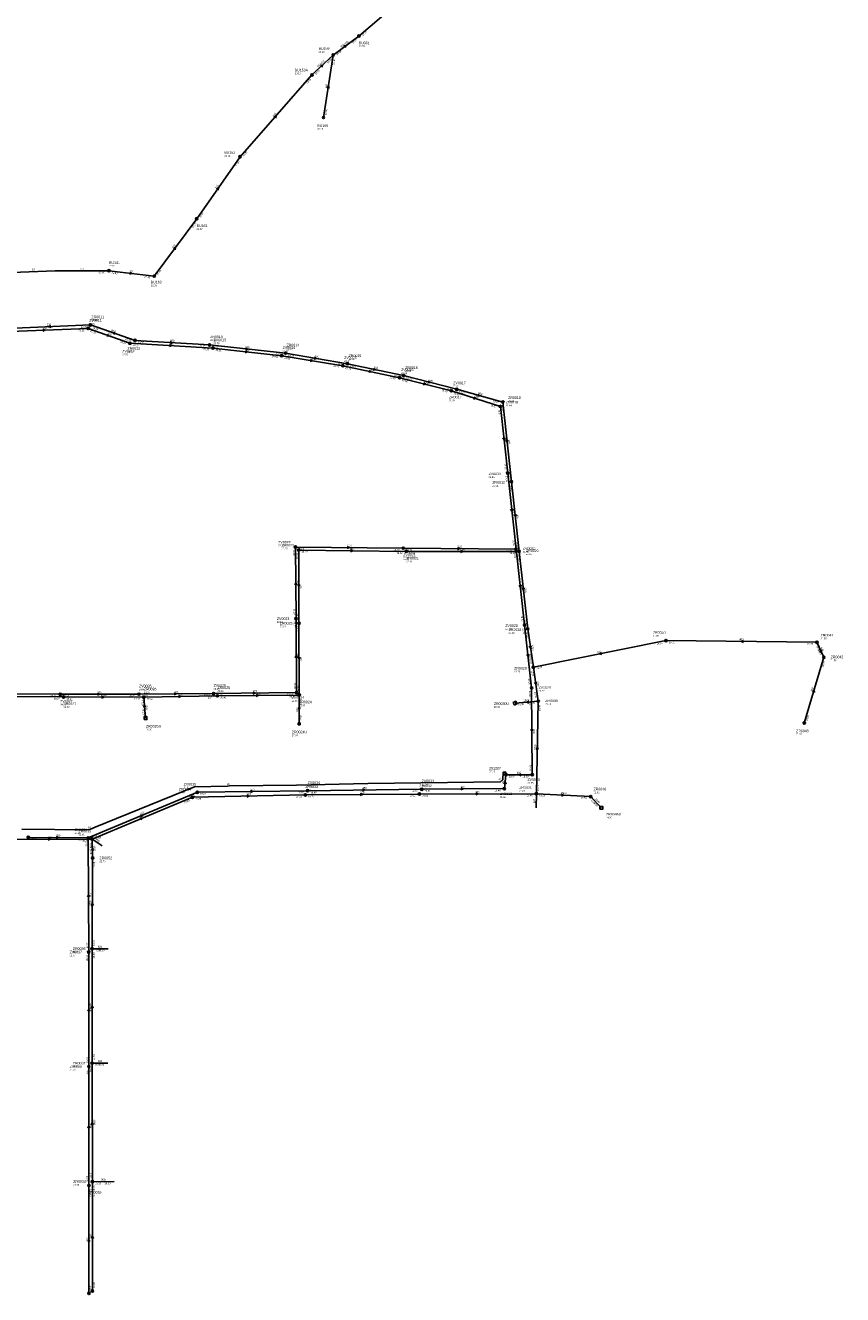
# Model space of a CAD drawing. Header units: metres. Extents: x 179992 to 198392, y 351761 to 369438.
# Tile 112 of 194: x 195636 to 196208, y 359426 to 360315. Entities that reach past the tile are written whole.
import ezdxf

# ---------------------------------------------------------------- set-up
doc = ezdxf.new("R2010")
doc.units = ezdxf.units.M

msp = doc.modelspace()

# ---------------------------------------------------------------- linework, layer by layer
at = {"layer": 'B-WE-RI-GWA-RIOOLLEIDING_BETON_400', "linetype": 'Continuous'}
msp.add_lwpolyline([(195869.35, 360307.22), (195894.75, 360328.78)], dxfattribs=at)
at = {"layer": 'B-WE-RI-GWA-RIOOLLEIDING_BETON_450', "linetype": 'Continuous'}
for points in [[(195869.35, 360307.22), (195851.29, 360293.9)], [(195851.29, 360293.9), (195836.457, 360280.026)]]:
    msp.add_lwpolyline(points, dxfattribs=at)
at = {"layer": 'B-WE-RI-GWA-RIOOLLEIDING_PVC_160', "linetype": 'Continuous'}
msp.add_lwpolyline([(195844.534, 360250.233), (195851.29, 360293.9)], dxfattribs=at)
at = {"layer": 'B-WE-RI-GWA-RIOOLLEIDING_PVC_250', "linetype": 'Continuous'}
msp.add_lwpolyline([(195694.329, 360142.987), (195726.033, 360139.193)], dxfattribs=at)
at = {"layer": 'B-WE-RI-GWA-RIOOLLEIDING_PVC_315', "linetype": 'Continuous'}
for points in [[(195836.457, 360280.026), (195786.083, 360222.728)], [(195786.083, 360222.728), (195755.761, 360179.326)], [(195755.761, 360179.326), (195726.033, 360139.193)]]:
    msp.add_lwpolyline(points, dxfattribs=at)
at = {"layer": 'B-WE-RI-GWA-RIOOLPUT_INSPECTIEPUT'}
for centre in [(195869.35, 360307.22), (195851.29, 360293.9), (195836.46, 360280.03), (195844.53, 360250.23), (195786.08, 360222.73), (195755.76, 360179.33), (195694.33, 360142.99), (195726.03, 360139.19)]:
    msp.add_circle(centre, 0.8, dxfattribs=at)
at = {"layer": 'B-WE-RI-GWA_STROMINGSRICHTING'}
for points in [[(195858.73, 360300.28), (195860.32, 360300.56), (195859.59, 360299.13)], [(195842.33, 360286.51), (195843.87, 360286.96), (195843.31, 360285.45)], [(195846.98, 360270.75), (195847.91, 360272.07), (195848.4, 360270.53)], [(195809.78, 360250.77), (195811.27, 360251.38), (195810.86, 360249.82)], [(195769.51, 360200.26), (195770.92, 360201.03), (195770.69, 360199.43)], [(195739.46, 360158.53), (195740.9, 360159.26), (195740.62, 360157.67)], [(195708.84, 360141.98), (195710.18, 360141.09), (195708.67, 360140.55)]]:
    msp.add_lwpolyline(points, dxfattribs=at)
at = {"layer": 'B-WE-RI-HWA-RIOOLLEIDING_BETON_1000', "linetype": 'Continuous'}
for points in [[(195682.504, 359668.468), (195682.488, 359588.405)], [(195682.488, 359588.405), (195682.771, 359505.462)]]:
    msp.add_lwpolyline(points, dxfattribs=at)
at = {"layer": 'B-WE-RI-HWA-RIOOLLEIDING_BETON_1250', "linetype": 'Continuous'}
for points in [[(195981.502, 359946.525), (195987.513, 359892.379)], [(195991.425, 359865.462), (195987.513, 359892.379)], [(195994.895, 359841.736), (195991.425, 359865.462)], [(195994.895, 359841.736), (195993.543, 359776.985)], [(195682.894, 359731.996), (195682.535, 359745.238)], [(195682.504, 359668.468), (195682.894, 359731.996)]]:
    msp.add_lwpolyline(points, dxfattribs=at)
at = {"layer": 'B-WE-RI-HWA-RIOOLLEIDING_BETON_1500', "linetype": 'Continuous'}
for points in [[(195603.03, 359845.058), (195662.571, 359844.672)], [(195718.734, 359844.514), (195662.571, 359844.672)], [(195718.734, 359844.514), (195719.896, 359829.912)], [(195994.895, 359841.736), (195978.654, 359840.354)], [(195993.543, 359776.985), (196031.557, 359774.982)], [(196031.557, 359774.982), (196038.999, 359767.066)]]:
    msp.add_lwpolyline(points, dxfattribs=at)
at = {"layer": 'B-WE-RI-HWA-RIOOLLEIDING_BETON_400', "linetype": 'Continuous'}
for points in [[(195991.425, 359865.462), (196084.211, 359884.106)], [(196189.955, 359883.009), (196084.211, 359884.106)], [(196189.955, 359883.009), (196194.765, 359872.435)], [(196181.048, 359826.435), (196194.765, 359872.435)]]:
    msp.add_lwpolyline(points, dxfattribs=at)
at = {"layer": 'B-WE-RI-HWA-RIOOLLEIDING_BETON_500', "linetype": 'Continuous'}
for points in [[(195623.341, 360102.582), (195681.368, 360105.032)], [(195712.581, 360094.196), (195681.368, 360105.032)], [(195712.581, 360094.196), (195764.717, 360091.067)], [(195817.998, 360085.295), (195764.717, 360091.067)], [(195817.998, 360085.295), (195861.23, 360077.857)], [(195902.447, 359946.579), (195827.147, 359947.54)], [(195827.367, 359896.304), (195827.147, 359947.54)], [(195718.734, 359844.514), (195770.267, 359845.499)]]:
    msp.add_lwpolyline(points, dxfattribs=at)
at = {"layer": 'B-WE-RI-HWA-RIOOLLEIDING_BETON_600', "linetype": 'Continuous'}
for points in [[(195900.636, 360069.584), (195861.23, 360077.857)], [(195900.636, 360069.584), (195937.814, 360060.046)], [(195970.085, 360051.048), (195937.814, 360060.046)], [(195902.447, 359946.579), (195981.502, 359946.525)], [(195827.367, 359896.304), (195827.518, 359845.981)], [(195827.518, 359845.981), (195770.267, 359845.499)], [(195993.543, 359776.985), (195993.487, 359767.038)], [(195682.535, 359745.238), (195689.517, 359740.471)], [(195693.774, 359668.447), (195682.504, 359668.468)]]:
    msp.add_lwpolyline(points, dxfattribs=at)
at = {"layer": 'B-WE-RI-HWA-RIOOLLEIDING_BETON_700', "linetype": 'Continuous'}
msp.add_lwpolyline([(195970.085, 360051.048), (195976.144, 359995.355)], dxfattribs=at)
at = {"layer": 'B-WE-RI-HWA-RIOOLLEIDING_BETON_800', "linetype": 'Continuous'}
for points in [[(195981.502, 359946.525), (195976.144, 359995.355)], [(195827.518, 359845.981), (195827.484, 359825.879)], [(195693.643, 359588.44), (195682.488, 359588.405)], [(195682.771, 359505.462), (195698.017, 359505.48)]]:
    msp.add_lwpolyline(points, dxfattribs=at)
at = {"layer": 'B-WE-RI-HWA-RIOOLLEIDING_PVC_250', "linetype": 'Continuous'}
msp.add_lwpolyline([(195682.721, 359428.997), (195682.771, 359505.462)], dxfattribs=at)
at = {"layer": 'B-WE-RI-HWA-RIOOLLEIDING_PVC_315', "linetype": 'Continuous'}
for points in [[(195682.535, 359745.238), (195752.737, 359774.494)], [(195752.737, 359774.494), (195831.81, 359776.137)], [(195911.649, 359776.779), (195831.81, 359776.137)], [(195911.649, 359776.779), (195993.543, 359776.985)], [(195623.809, 359744.961), (195682.535, 359745.238)]]:
    msp.add_lwpolyline(points, dxfattribs=at)
at = {"layer": 'B-WE-RI-HWA-RIOOLPUT_INSPECTIEPUT', "linetype": 'Continuous'}
for points in [[(195978.145, 359839.044), (195979.972, 359839.857), (195979.158, 359841.684), (195977.331, 359840.871), (195978.145, 359839.044)], [(195718.896, 359828.912), (195720.896, 359828.912), (195720.896, 359830.912), (195718.896, 359830.912), (195718.896, 359828.912)], [(195826.859, 359825.254), (195828.109, 359825.254), (195828.109, 359826.504), (195826.859, 359826.504), (195826.859, 359825.254)], [(196037.999, 359766.066), (196039.999, 359766.066), (196039.999, 359768.066), (196037.999, 359768.066), (196037.999, 359766.066)]]:
    msp.add_lwpolyline(points, dxfattribs=at)
at = {"layer": 'B-WE-RI-HWA-RIOOLPUT_INSPECTIEPUT'}
for centre in [(195681.37, 360105.03), (195712.58, 360094.2), (195764.72, 360091.07), (195818, 360085.29), (195861.23, 360077.86), (195900.64, 360069.58), (195937.81, 360060.05), (195970.08, 360051.05), (195976.14, 359995.35), (195827.15, 359947.54), (195902.45, 359946.58), (195981.5, 359946.53), (195827.37, 359896.3), (195987.51, 359892.38), (196084.21, 359884.11), (196189.95, 359883.01), (196194.77, 359872.43), (195991.42, 359865.46), (195662.57, 359844.67), (195718.73, 359844.51), (195770.27, 359845.5), (195827.52, 359845.98), (195994.89, 359841.74), (196181.05, 359826.43), (195752.74, 359774.49), (195831.81, 359776.14), (195911.65, 359776.78), (196031.56, 359774.98), (195682.54, 359745.24), (195682.89, 359732), (195682.5, 359668.47), (195682.49, 359588.41), (195682.77, 359505.46), (195682.72, 359429)]:
    msp.add_circle(centre, 0.8, dxfattribs=at)
at = {"layer": 'B-WE-RI-HWA-RIOOLPUT_OVERSTORTPUT'}
msp.add_circle((195993.54, 359776.98), 0.8, dxfattribs=at)
at = {"layer": 'B-WE-RI-HWA_STROMINGSRICHTING'}
for points in [[(195653.76, 360104.59), (195652.35, 360103.81), (195653.82, 360103.15)], [(195698.57, 360099.82), (195696.97, 360099.61), (195698.1, 360098.46)], [(195737.25, 360093.44), (195738.65, 360092.63), (195737.17, 360092)], [(195790, 360089.05), (195791.36, 360088.18), (195789.85, 360087.62)], [(195838.32, 360082.53), (195839.61, 360081.58), (195838.07, 360081.11)], [(195879.67, 360074.72), (195880.93, 360073.72), (195879.38, 360073.31)], [(195918.01, 360065.87), (195919.23, 360064.81), (195917.65, 360064.48)], [(195952.76, 360056.63), (195953.95, 360055.55), (195952.37, 360055.24)], [(195973.67, 360024.71), (195973.11, 360023.2), (195972.24, 360024.56)], [(195979.38, 359972.45), (195978.82, 359970.94), (195977.95, 359972.29)], [(195863.37, 359947.8), (195864.8, 359947.06), (195863.35, 359946.36)], [(195940.53, 359947.27), (195941.97, 359946.55), (195940.53, 359945.83)], [(195827.97, 359923.37), (195827.26, 359921.92), (195826.53, 359923.36)], [(195985.06, 359920.96), (195984.51, 359919.45), (195983.63, 359920.8)], [(195989.97, 359880.45), (195989.47, 359878.92), (195988.55, 359880.24)], [(196138.53, 359884.26), (196137.08, 359883.56), (196138.52, 359882.82)], [(195828.16, 359872.58), (195827.44, 359871.14), (195826.72, 359872.58)], [(196039.09, 359875.77), (196037.82, 359874.78), (196039.37, 359874.36)], [(196193.61, 359876.71), (196192.36, 359877.72), (196192.3, 359876.11)], [(195993.66, 359855.13), (195993.16, 359853.6), (195992.24, 359854.92)], [(195689.21, 359845.32), (195690.65, 359844.59), (195689.21, 359843.88)], [(195743.05, 359845.7), (195744.5, 359845.01), (195743.07, 359844.26)], [(195797.45, 359846.45), (195798.89, 359845.74), (195797.46, 359845.01)], [(196186.81, 359848.26), (196187.91, 359849.43), (196188.18, 359847.85)], [(195719.92, 359838.71), (195719.32, 359837.21), (195718.48, 359838.59)], [(195826.78, 359837.37), (195827.5, 359835.93), (195828.22, 359837.37)], [(195988.15, 359841.88), (195986.77, 359841.04), (195988.27, 359840.45)], [(195993.47, 359807.94), (195994.22, 359809.36), (195994.91, 359807.91)], [(195790.82, 359776.01), (195792.27, 359775.32), (195790.85, 359774.57)], [(195870.28, 359777.17), (195871.73, 359776.46), (195870.3, 359775.73)], [(195951.15, 359777.6), (195952.6, 359776.88), (195951.16, 359776.16)], [(196011.15, 359776.78), (196012.55, 359775.98), (196011.07, 359775.34)], [(195716.03, 359759.98), (195717.64, 359759.87), (195716.58, 359758.65)], [(195651.73, 359745.81), (195653.17, 359745.1), (195651.74, 359744.37)], [(195683.47, 359737.2), (195682.71, 359738.62), (195682.03, 359737.16)], [(195681.97, 359698.8), (195682.7, 359700.23), (195683.41, 359698.79)], [(195681.78, 359627), (195682.5, 359628.44), (195683.22, 359627)], [(195683.35, 359545.5), (195682.63, 359546.93), (195681.91, 359545.49)], [(195682.03, 359465.79), (195682.75, 359467.23), (195683.47, 359465.79)]]:
    msp.add_lwpolyline(points, dxfattribs=at)
at = {"layer": 'B-WE-RI-PERSLEIDING_PE_63', "linetype": 'Continuous'}
msp.add_lwpolyline([(195466.56, 360120.005), (195483.786, 360123.21), (195503.675, 360127.152), (195525.715, 360130.915), (195551.16, 360135.036), (195589.864, 360139.695), (195626.373, 360141.778), (195656.722, 360142.842), (195694.329, 360142.987)], dxfattribs=at)
at = {"layer": 'B-WE-RI-PERSLEIDING_PE_90', "linetype": 'Continuous'}
msp.add_lwpolyline([(195633.422, 359752.202), (195679.213, 359751.821), (195680.494, 359751.878), (195681.493, 359752.205), (195684.611, 359753.578), (195754.153, 359781.838), (195777.434, 359782.374), (195778.779, 359782.417), (195825.697, 359782.855), (195875.455, 359784.122), (195968.318, 359785.391), (195970.018, 359786.936), (195970.273, 359791.865), (195970.65, 359792.16), (195971.025, 359792.158), (195971.305, 359792.113), (195972.059, 359792.241), (195971.565, 359790.331), (195972.264, 359790.296)], dxfattribs=at)
at = {"layer": 'B-WE-RI-VWA-POMPPUT'}
msp.add_circle((195972.26, 359790.3), 0.8, dxfattribs=at)
at = {"layer": 'B-WE-RI-VWA-RIOOLLEIDING_PVC_250', "linetype": 'Continuous'}
for points in [[(195619.025, 360100.163), (195679.809, 360102.602)], [(195679.809, 360102.602), (195709.005, 360092.266)], [(195709.005, 360092.266), (195767.158, 360088.857)], [(195767.158, 360088.857), (195815.246, 360083.484)], [(195815.246, 360083.484), (195858.044, 360076.54)], [(195858.044, 360076.54), (195897.761, 360068.121)], [(195897.761, 360068.121), (195934.093, 360058.951)], [(195934.093, 360058.951), (195968.352, 360047.99)], [(195971.121, 359780.538), (195972.264, 359790.296)], [(195756.21, 359778.013), (195679.82, 359746.117)], [(195756.21, 359778.013), (195833.421, 359779.053)], [(195913.265, 359780.139), (195833.421, 359779.053)], [(195913.265, 359780.139), (195971.121, 359780.538)], [(195637.866, 359746.41), (195679.82, 359746.117)], [(195680.206, 359666.184), (195679.82, 359746.117)], [(195680.206, 359666.184), (195680.231, 359586.081)], [(195680.311, 359502.813), (195680.231, 359586.081)], [(195680.271, 359427.229), (195680.311, 359502.813)]]:
    msp.add_lwpolyline(points, dxfattribs=at)
at = {"layer": 'B-WE-RI-VWA-RIOOLLEIDING_PVC_315', "linetype": 'Continuous'}
for points in [[(195968.352, 360047.99), (195973.455, 360001.367)], [(195973.455, 360001.367), (195979.325, 359948.119)], [(195824.868, 359949.601), (195900.399, 359948.84)], [(195824.868, 359949.601), (195825.351, 359899.514)], [(195979.325, 359948.119), (195900.399, 359948.84)], [(195825.351, 359899.514), (195825.625, 359847.747)], [(195660.209, 359846.545), (195605.783, 359846.887)], [(195660.209, 359846.545), (195715.384, 359846.643)], [(195767.528, 359847.051), (195715.384, 359846.643)], [(195825.625, 359847.747), (195767.528, 359847.051)]]:
    msp.add_lwpolyline(points, dxfattribs=at)
at = {"layer": 'B-WE-RI-VWA-RIOOLLEIDING_PVC_400', "linetype": 'Continuous'}
for points in [[(195979.325, 359948.119), (195985.217, 359895.062)], [(195990.217, 359851.066), (195985.217, 359895.062)], [(195990.217, 359851.066), (195990.689, 359790.254)], [(195990.689, 359790.254), (195972.264, 359790.296)]]:
    msp.add_lwpolyline(points, dxfattribs=at)
at = {"layer": 'B-WE-RI-VWA-RIOOLPUT_INSPECTIEPUT'}
for centre in [(195679.81, 360102.6), (195709.01, 360092.27), (195767.16, 360088.86), (195815.25, 360083.48), (195858.04, 360076.54), (195897.76, 360068.12), (195934.09, 360058.95), (195968.35, 360047.99), (195973.45, 360001.37), (195824.87, 359949.6), (195900.4, 359948.84), (195979.33, 359948.12), (195825.35, 359899.51), (195985.22, 359895.06), (195660.21, 359846.54), (195715.38, 359846.64), (195767.53, 359847.05), (195825.62, 359847.75), (195990.22, 359851.07), (195990.69, 359790.25), (195756.21, 359778.01), (195833.42, 359779.05), (195913.27, 359780.14), (195971.12, 359780.54), (195637.87, 359746.41), (195679.82, 359746.12), (195680.21, 359666.18), (195680.23, 359586.08), (195680.31, 359502.81), (195680.27, 359427.23)]:
    msp.add_circle(centre, 0.8, dxfattribs=at)
at = {"layer": 'B-WE-RI-VWA_STROMINGSRICHTING'}
for points in [[(195647.95, 360102.04), (195649.42, 360101.38), (195648.01, 360100.61)], [(195693.29, 360098.59), (195694.41, 360097.43), (195692.81, 360097.24)], [(195736.69, 360091.36), (195738.08, 360090.56), (195736.6, 360089.93)], [(195789.85, 360087.05), (195791.2, 360086.17), (195789.69, 360085.61)], [(195835.34, 360080.95), (195836.65, 360080.01), (195835.11, 360079.53)], [(195876.64, 360073.33), (195877.9, 360072.33), (195876.34, 360071.92)], [(195914.71, 360064.59), (195915.93, 360063.54), (195914.35, 360063.19)], [(195950.07, 360054.6), (195951.22, 360053.47), (195949.63, 360053.22)], [(195971.46, 360026.19), (195970.9, 360024.68), (195970.03, 360026.03)], [(195976.95, 359976.25), (195976.39, 359974.74), (195975.52, 359976.1)], [(195861.2, 359949.95), (195862.63, 359949.22), (195861.19, 359948.52)], [(195938.43, 359949.21), (195939.86, 359948.48), (195938.42, 359947.77)], [(195825.84, 359923.12), (195825.11, 359924.56), (195824.4, 359923.11)], [(195982.83, 359923.1), (195982.27, 359921.59), (195981.4, 359922.94)], [(195826.22, 359872.19), (195825.49, 359873.63), (195824.78, 359872.19)], [(195988.27, 359874.58), (195987.72, 359873.06), (195986.84, 359874.41)], [(195686.36, 359847.31), (195687.8, 359846.59), (195686.36, 359845.87)], [(195740.01, 359847.56), (195741.46, 359846.85), (195740.02, 359846.12)], [(195795.13, 359848.1), (195796.58, 359847.4), (195795.15, 359846.66)], [(195991.16, 359822.11), (195990.45, 359820.66), (195989.72, 359822.09)], [(195970.74, 359783.96), (195971.69, 359785.42), (195972.29, 359783.78)], [(195982.92, 359790.99), (195981.48, 359790.28), (195982.91, 359789.55)], [(195793.37, 359779.23), (195794.82, 359778.53), (195793.39, 359777.79)], [(195871.89, 359780.3), (195873.34, 359779.6), (195871.91, 359778.86)], [(195940.75, 359781.05), (195942.19, 359780.34), (195940.76, 359779.61)], [(195716.41, 359762.17), (195718.02, 359762.07), (195716.96, 359760.85)], [(195657.41, 359746.99), (195658.84, 359746.26), (195657.4, 359745.55)], [(195680.74, 359704.71), (195680.01, 359706.15), (195679.3, 359704.71)], [(195680.94, 359624.69), (195680.22, 359626.13), (195679.5, 359624.69)], [(195680.99, 359543.01), (195680.27, 359544.45), (195679.55, 359543.01)], [(195679.57, 359463.58), (195680.29, 359465.02), (195681.01, 359463.58)]]:
    msp.add_lwpolyline(points, dxfattribs=at)

# ---------------------------------------------------------------- texts
at = {"layer": 'B-WE-RI-GWA_AFM'}
for s, rotation, p in [('300/450', 36.41, (195856.93, 360299.03)), ('300/450', 43.09, (195840.69, 360285.04)), ('160', 81.21, (195846.9, 360270.65)), ('315', 48.68, (195809.65, 360250.73)), ('315', 55.06, (195769.39, 360200.2)), ('315', 53.47, (195739.34, 360158.46)), ('250', -6.82, (195708.73, 360142.06))]:
    msp.add_text(s, height=1.3, rotation=rotation, dxfattribs=at).set_placement(p)
at = {"layer": 'B-WE-RI-GWA_BOB'}
for s, rotation, p in [('17.72', 40.33, (195872.04, 360307.14)), ('18.07', 36.41, (195864.95, 360301.74)), ('18.48', 43.09, (195847.55, 360287.94)), ('18.48', 81.21, (195852.03, 360286.9)), ('18.48', 36.41, (195853.97, 360293.64)), ('18.96', 43.09, (195839.15, 360280.08)), ('18.96', 48.68, (195833.32, 360273.73)), ('18.50', 81.21, (195846.62, 360251.93)), ('20.37', 55.06, (195783.66, 360216.12)), ('20.37', 48.68, (195788.76, 360223.04)), ('20.64', 55.06, (195758.38, 360179.93)), ('21.32', 53.47, (195753.16, 360172.79)), ('21.60', -6.82, (195696.1, 360140.96)), ('21.48', -6.82, (195719.07, 360138.21)), ('21.48', 53.47, (195728.67, 360139.73))]:
    msp.add_text(s, height=1.2, rotation=rotation, dxfattribs=at).set_placement(p)
at = {"layer": 'B-WE-RI-GWA_PUTDEKSELNIVEAU'}
for s, p in [('19.28', (195869.18, 360299.48)), ('20.16', (195841.07, 360295.59)), ('20.16', (195824.42, 360280.48)), ('20.16', (195840.18, 360241.65)), ('22.34', (195775.15, 360222.81)), ('23.07', (195755.68, 360171.59)), ('22.91', (195694.41, 360145.75)), ('22.91', (195723.63, 360132.1))]:
    msp.add_text(s, height=1.2, dxfattribs=at).set_placement(p)
at = {"layer": 'B-WE-RI-GWA_PUTNUMMER'}
for s, p in [('BU159', (195841.07, 360297.63)), ('BU061', (195869.18, 360301.52)), ('BU159A', (195824.42, 360282.52)), ('BU166', (195840.18, 360243.69)), ('BU162', (195775.15, 360224.85)), ('BU161', (195755.68, 360173.63)), ('BU141', (195694.41, 360147.79)), ('BU160', (195723.63, 360134.14))]:
    msp.add_text(s, height=1.8, dxfattribs=at).set_placement(p)
at = {"layer": 'B-WE-RI-HWA_AFM'}
for s, rotation, p in [('500', 2.42, (195650.76, 360104.53)), ('500', -19.15, (195695.76, 360100.86)), ('500', -3.43, (195737.14, 360093.5)), ('500', -6.18, (195789.9, 360089.12)), ('500', -9.76, (195838.21, 360082.58)), ('600', -11.86, (195879.57, 360074.79)), ('600', -14.39, (195917.9, 360065.94)), ('600', -15.58, (195952.66, 360056.72)), ('700', -83.79, (195973.71, 360024.83)), ('800', -83.74, (195979.43, 359972.59)), ('500', -0.73, (195863.24, 359947.87)), ('600', -0.04, (195940.41, 359947.34)), ('500', -89.75, (195828.03, 359923.5)), ('1250', -83.67, (195985.04, 359921.59)), ('1250', -81.73, (195989.94, 359881.08)), ('400', -0.59, (196135.52, 359884.37)), ('600', -89.83, (195828.22, 359872.72)), ('400', 11.36, (196036.13, 359875.23)), ('400', -65.54, (196192.43, 359879.45)), ('1250', -81.68, (195993.63, 359855.77)), ('1500', -0.16, (195688.58, 359845.37)), ('500', 1.1, (195742.92, 359845.75)), ('600', 0.48, (195797.32, 359846.53)), ('400', 73.4, (196186.71, 359848.16)), ('1500', -85.45, (195719.92, 359839.34)), ('800', 89.9, (195826.72, 359834.38)), ('1500', 4.86, (195984.64, 359841.62)), ('1250', 88.8, (195993.39, 359807.3)), ('315', 1.19, (195790.7, 359776.06)), ('315', 0.46, (195870.17, 359777.25)), ('315', 0.14, (195951.03, 359777.65)), ('1500', -3.02, (196010.51, 359776.87)), ('600', 89.68, (195992.72, 359770.44)), ('1500', -46.77, (196034.43, 359773.07)), ('315', 22.62, (195715.9, 359760)), ('315', 0.27, (195651.61, 359745.87)), ('1250', -88.45, (195683.44, 359740.74)), ('600', -34.32, (195685.19, 359744.36)), ('1250', 89.65, (195681.91, 359698.13)), ('600', -0.11, (195686.58, 359669.25)), ('1000', 89.99, (195681.72, 359626.34)), ('800', 0.18, (195686.5, 359589.22)), ('1000', -89.8, (195683.4, 359549.03)), ('800', 0.07, (195688.83, 359506.25)), ('250', 89.96, (195681.97, 359465.66))]:
    msp.add_text(s, height=1.3, rotation=rotation, dxfattribs=at).set_placement(p)
at = {"layer": 'B-WE-RI-HWA_BOB'}
for s, rotation, p in [('19.96', 2.42, (195674.65, 360102.95)), ('19.96', -19.15, (195682.67, 360102.68)), ('19.97', -19.15, (195705.57, 360094.73)), ('19.97', -3.43, (195714.47, 360092.28)), ('19.72', -3.43, (195757.82, 360089.68)), ('19.72', -6.18, (195766.51, 360089.06)), ('19.39', -6.18, (195811.04, 360084.24)), ('19.39', -9.76, (195819.66, 360083.18)), ('19.32', -9.76, (195854.22, 360077.24)), ('19.32', -11.86, (195862.82, 360075.68)), ('19.26', -11.86, (195893.61, 360069.22)), ('19.26', -14.39, (195902.13, 360067.34)), ('19.17', -14.39, (195930.78, 360059.99)), ('19.17', -15.58, (195939.26, 360057.77)), ('19.16', -15.58, (195963.05, 360051.14)), ('19.16', -83.79, (195968.51, 360048.87)), ('19.03', -83.79, (195973.62, 360001.92)), ('19.03', -83.74, (195974.57, 359993.17)), ('18.97', -83.74, (195978.97, 359953.09)), ('19.79', -89.75, (195825.36, 359945.53)), ('19.79', -0.73, (195829.12, 359945.71)), ('19.62', -0.73, (195895.62, 359944.87)), ('19.62', -0.04, (195904.45, 359944.78)), ('18.97', -0.04, (195974.7, 359944.73)), ('18.98', -83.67, (195979.93, 359944.34)), ('19.73', -89.75, (195825.54, 359903.1)), ('18.94', -83.67, (195984.97, 359898.94)), ('19.73', -89.83, (195825.57, 359894.3)), ('18.94', -81.73, (195986.02, 359890.14)), ('19.51', 11.36, (196077.9, 359881)), ('19.51', -0.59, (196086.19, 359882.29)), ('19.73', -0.59, (196183.14, 359881.28)), ('19.73', -65.54, (196189.14, 359880.44)), ('18.92', -81.73, (195988.67, 359871.93)), ('19.75', -65.54, (196190.31, 359877.88)), ('18.92', -81.68, (195989.93, 359863.22)), ('19.34', 11.36, (195993.74, 359864.09)), ('19.75', 73.4, (196194.55, 359865.4)), ('20.41', 0.48, (195772.28, 359843.72)), ('20.34', 0.48, (195820.73, 359844.12)), ('19.63', -89.83, (195825.7, 359852.78)), ('18.90', -81.68, (195992.13, 359848.2)), ('19.27', -0.37, (195655.76, 359842.92)), ('19.27', -0.16, (195664.57, 359842.87)), ('19.20', -0.16, (195711.93, 359842.73)), ('17.20', -85.45, (195717.1, 359842.38)), ('16.50', -85.45, (195717.56, 359836.55)), ('20.52', 1.1, (195720.77, 359842.75)), ('20.41', 1.1, (195763.5, 359843.57)), ('17.20', 89.9, (195829.31, 359839.18)), ('16.50', 4.86, (195980.8, 359838.73)), ('16.70', 4.86, (195988.27, 359839.37)), ('18.90', 88.8, (195996.55, 359834.9)), ('17.00', 89.9, (195829.29, 359827.88)), ('19.85', 73.4, (196183.34, 359827.84)), ('19.21', 88.8, (195995.38, 359778.95)), ('19.88', 1.19, (195754.77, 359772.74)), ('19.74', 1.19, (195825.05, 359774.2)), ('19.74', 0.46, (195833.82, 359774.35)), ('19.61', 0.46, (195904.86, 359774.92)), ('19.61', 0.14, (195913.65, 359774.98)), ('19.49', 0.14, (195986.75, 359775.17)), ('16.50', -3.02, (195995.45, 359775.08)), ('15.50', -3.02, (196024.67, 359773.54)), ('19.88', 22.62, (195747.15, 359770.22)), ('12.50', -46.77, (196031.62, 359772.29)), ('12.50', -46.77, (196033.03, 359770.79)), ('19.80', 0.27, (195675.74, 359743.41)), ('18.84', -88.45, (195680.79, 359743.19)), ('18.85', -88.45, (195680.91, 359738.74)), ('20.08', 22.62, (195685.07, 359744.35)), ('18.85', 89.65, (195684.65, 359725.19)), ('18.88', 89.65, (195684.32, 359670.46)), ('19.50', -0.11, (195684.5, 359666.66)), ('19.50', -0.11, (195686.97, 359666.66)), ('18.88', 89.99, (195684.3, 359661.67)), ('18.94', 89.99, (195684.29, 359590.4)), ('19.30', 0.18, (195684.49, 359586.61)), ('19.30', 0.18, (195686.85, 359586.62)), ('18.94', -89.8, (195680.69, 359586.4)), ('19.00', -89.8, (195680.95, 359512.26)), ('19.75', 89.96, (195684.57, 359498.66)), ('19.30', 0.07, (195684.77, 359503.66)), ('19.30', 0.07, (195691.22, 359503.67)), ('20.08', 89.96, (195684.52, 359431))]:
    msp.add_text(s, height=1.2, rotation=rotation, dxfattribs=at).set_placement(p)
at = {"layer": 'B-WE-RI-HWA_PUTDEKSELNIVEAU'}
for s, p in [('22.83', (195682.12, 360107.73)), ('22.39', (195765.14, 360093.81)), ('22.58', (195707.26, 360085.66)), ('22.25', (195818.67, 360088.01)), ('22.12', (195862.15, 360080.53)), ('22.00', (195901.72, 360072.22)), ('21.90', (195932.25, 360051.57)), ('21.81', (195973.76, 360051.19)), ('21.84', (195962.73, 359991.91)), ('22.25', (195815.11, 359947.99)), ('21.82', (195986.28, 359944.09)), ('22.41', (195902.45, 359938.84)), ('22.18', (195813.93, 359893.36)), ('21.72', (195974.11, 359888.85)), ('21.69', (196075.15, 359886.85)), ('21.55', (196192.57, 359884.99)), ('21.70', (195978.03, 359861.85)), ('21.58', (196199.56, 359869.75)), ('23.95', (195718.73, 359847.27)), ('23.08', (195770.27, 359848.26)), ('24.38', (195662.57, 359836.93)), ('22.34', (195827.52, 359838.24)), ('18.00', (195963.79, 359837.08)), ('21.70', (195999.69, 359839.05)), ('18.20', (195720.23, 359821.28)), ('17.90', (195822.36, 359817.24)), ('21.72', (196175.32, 359818)), ('21.80', (195743.18, 359777.17)), ('21.83', (195831.81, 359778.9)), ('21.83', (195911.65, 359779.54)), ('21.63', (195981.57, 359778.4)), ('21.95', (196033.59, 359777.29)), ('14.20', (196042.27, 359759.72)), ('21.81', (195672.98, 359747.91)), ('21.76', (195687.69, 359729.06)), ('21.74', (195669.06, 359665.61)), ('21.73', (195669.05, 359585.46)), ('21.70', (195669.33, 359502.61))]:
    msp.add_text(s, height=1.2, dxfattribs=at).set_placement(p)
at = {"layer": 'B-WE-RI-HWA_PUTNUMMER'}
for s, p in [('ZR0011', (195682.12, 360109.77)), ('ZR0013', (195765.14, 360095.85)), ('ZR0012', (195707.26, 360087.7)), ('ZR0014', (195818.67, 360090.05)), ('ZR0015', (195862.15, 360082.57)), ('ZR0016', (195901.72, 360074.26)), ('ZR0017', (195932.25, 360053.61)), ('ZR0018', (195973.76, 360053.23)), ('ZR0019', (195962.73, 359993.95)), ('ZR0022', (195815.11, 359950.03)), ('ZR0021', (195902.45, 359940.88)), ('ZR0020', (195986.28, 359946.13)), ('ZR0023', (195813.93, 359895.4)), ('ZR0028', (195974.11, 359890.89)), ('ZR0040', (196075.15, 359888.89)), ('ZR0041', (196192.57, 359887.03)), ('ZR0042', (196199.56, 359871.79)), ('ZR0029', (195978.03, 359863.89)), ('ZR0026', (195718.73, 359849.31)), ('ZR0025', (195770.27, 359850.3)), ('ZR0027', (195662.57, 359838.97)), ('ZR0024', (195827.52, 359840.28)), ('ZR0030U', (195963.79, 359839.12)), ('ZR0030', (195999.69, 359841.09)), ('ZR0026U', (195720.23, 359823.32)), ('ZR0024U', (195822.36, 359819.28)), ('ZR0043', (196175.32, 359820.04)), ('ZR0033', (195831.81, 359780.94)), ('ZR0032', (195911.65, 359781.58)), ('ZR0034', (195743.18, 359779.21)), ('ZR0031', (195981.57, 359780.44)), ('ZR0046', (196033.59, 359779.33)), ('ZR0046U', (196042.27, 359761.76)), ('ZR0035', (195672.98, 359749.95)), ('ZR0052', (195687.69, 359731.1)), ('ZR0036', (195669.06, 359667.65)), ('ZR0037', (195669.05, 359587.5)), ('ZR0038', (195669.33, 359504.65))]:
    msp.add_text(s, height=1.8, dxfattribs=at).set_placement(p)
at = {"layer": 'B-WE-RI-PERSLEIDING_AFM'}
for s, rotation, p in [('63', 2.01, (195640.47, 360143.06)), ('63', 0.22, (195674.48, 360143.69)), ('90', 75.5, (195970.79, 359790.48)), ('90', 1.83, (195777.04, 359783.15)), ('90', 42.27, (195967.88, 359786.05)), ('90', 18.12, (195679.77, 359752.46))]:
    msp.add_text(s, height=1.3, rotation=rotation, dxfattribs=at).set_placement(p)
at = {"layer": 'B-WE-RI-PERSLEIDING_BOB'}
msp.add_text('-99.00', height=1.2, rotation=0.22, dxfattribs=at).set_placement((195686.58, 360141.16))
at = {"layer": 'B-WE-RI-VWA_AFM'}
for s, rotation, p in [('250', 2.3, (195647.83, 360102.09)), ('250', -19.5, (195693.2, 360098.7)), ('250', -3.35, (195736.56, 360091.43)), ('250', -6.38, (195789.74, 360087.12)), ('250', -9.22, (195835.22, 360081.02)), ('250', -11.97, (195876.54, 360073.42)), ('250', -14.17, (195914.6, 360064.66)), ('250', -17.74, (195949.97, 360054.68)), ('315', -83.75, (195971.51, 360026.33)), ('315', -83.71, (195976.99, 359976.4)), ('315', -0.58, (195861.09, 359950.03)), ('315', -0.52, (195938.3, 359949.25)), ('315', -89.45, (195825.87, 359926.13)), ('400', -83.66, (195982.87, 359923.24)), ('315', -89.7, (195826.25, 359875.19)), ('400', -83.52, (195988.32, 359874.71)), ('315', 0.1, (195686.23, 359847.37)), ('315', 0.45, (195739.88, 359847.62)), ('315', 0.69, (195795.01, 359848.15)), ('400', -89.56, (195991.22, 359822.22)), ('400', -0.13, (195979.91, 359791.06)), ('250', 83.32, (195970.73, 359783.93)), ('250', 0.77, (195793.24, 359779.28)), ('250', 0.78, (195871.77, 359780.34)), ('250', 0.4, (195940.62, 359781.12)), ('250', 22.66, (195716.28, 359762.19)), ('250', -0.4, (195657.29, 359747.03)), ('250', -89.72, (195680.8, 359707.72)), ('250', -89.98, (195681, 359627.69)), ('250', -89.94, (195681.05, 359546)), ('250', 89.97, (195679.52, 359463.47))]:
    msp.add_text(s, height=1.3, rotation=rotation, dxfattribs=at).set_placement(p)
at = {"layer": 'B-WE-RI-VWA_BOB'}
for s, rotation, p in [('20.31', 2.3, (195673.09, 360100.53)), ('20.31', -19.5, (195681.09, 360100.24)), ('20.19', -19.5, (195701.99, 360092.84)), ('20.19', -3.35, (195710.9, 360090.35)), ('20.00', -3.35, (195760.26, 360087.46)), ('20.00', -6.38, (195768.95, 360086.85)), ('19.83', -6.38, (195808.29, 360082.45)), ('19.83', -9.22, (195816.93, 360081.39)), ('19.70', -9.22, (195851.04, 360075.85)), ('19.70', -11.97, (195859.63, 360074.36)), ('19.59', -11.97, (195890.74, 360067.77)), ('19.58', -14.17, (195899.26, 360065.89)), ('19.43', -14.17, (195927.06, 360058.87)), ('19.43', -17.74, (195935.45, 360056.63)), ('19.37', -17.74, (195961.33, 360048.35)), ('19.37', -83.75, (195966.78, 360045.81)), ('19.10', -83.75, (195970.93, 360007.93)), ('19.10', -83.71, (195971.88, 359999.18)), ('18.92', -83.71, (195976.79, 359954.68)), ('20.00', -89.45, (195823.09, 359947.58)), ('20.00', -0.58, (195826.85, 359947.78)), ('19.76', -0.58, (195893.58, 359947.11)), ('19.76', -0.52, (195902.38, 359947.02)), ('19.48', -0.52, (195972.51, 359946.38)), ('18.93', -83.66, (195977.76, 359945.93)), ('20.22', -89.45, (195823.49, 359906.3)), ('18.75', -83.66, (195982.68, 359901.62)), ('20.22', -89.7, (195823.56, 359897.5)), ('18.75', -83.52, (195983.65, 359892.87)), ('20.39', -89.7, (195823.79, 359854.54)), ('18.58', -83.52, (195987.66, 359857.62)), ('21.04', -0.36, (195653.4, 359844.79)), ('21.04', 0.1, (195662.21, 359844.75)), ('20.81', 0.1, (195708.59, 359844.83)), ('20.81', 0.45, (195717.4, 359844.86)), ('20.69', 0.45, (195760.74, 359845.2)), ('20.69', 0.69, (195769.55, 359845.28)), ('20.48', 0.69, (195818.85, 359845.87)), ('18.64', -89.56, (195988.43, 359849.05)), ('18.39', -89.56, (195988.84, 359797.04)), ('18.37', -0.13, (195974.26, 359788.49)), ('18.39', -0.13, (195983.88, 359788.47)), ('19.02', 22.66, (195750.63, 359773.73)), ('19.02', 0.77, (195758.23, 359776.24)), ('18.86', 0.77, (195826.65, 359777.16)), ('18.86', 0.78, (195835.45, 359777.28)), ('18.61', 0.78, (195906.49, 359778.25)), ('18.61', 0.4, (195915.28, 359778.35)), ('18.48', 0.4, (195964.33, 359778.69)), ('19.17', 22.66, (195682.36, 359745.23)), ('20.09', -0.4, (195639.85, 359744.6)), ('20.00', -0.4, (195673.01, 359744.36)), ('19.32', -89.72, (195678.03, 359744.11)), ('19.36', -89.72, (195678.37, 359672.98)), ('19.36', -89.98, (195678.41, 359664.18)), ('19.51', -89.98, (195678.43, 359592.88)), ('19.51', -89.94, (195678.43, 359584.08)), ('19.70', -89.94, (195678.5, 359509.61)), ('19.70', 89.97, (195682.11, 359496.01)), ('19.91', 89.97, (195682.07, 359429.23))]:
    msp.add_text(s, height=1.2, rotation=rotation, dxfattribs=at).set_placement(p)
at = {"layer": 'B-WE-RI-VWA_PUTDEKSELNIVEAU'}
for s, p in [('22.87', (195680.56, 360105.3)), ('22.59', (195703.69, 360083.73)), ('22.39', (195767.58, 360091.6)), ('22.27', (195815.91, 360086.2)), ('22.14', (195858.96, 360079.21)), ('22.01', (195898.84, 360070.76)), ('21.91', (195935.42, 360061.53)), ('21.84', (195972.08, 360048.07)), ('21.85', (195960.04, 359997.93)), ('22.22', (195812.83, 359950.06)), ('21.86', (195984.1, 359945.68)), ('22.43', (195900.4, 359941.1)), ('22.17', (195811.91, 359896.57)), ('21.73', (195971.8, 359891.62)), ('24.00', (195715.38, 359849.4)), ('23.08', (195767.53, 359849.81)), ('21.72', (195995.01, 359848.38)), ('24.39', (195660.21, 359838.8)), ('22.35', (195822.23, 359841.41)), ('22.20', (195960.47, 359791.88)), ('21.84', (195833.42, 359781.81)), ('21.84', (195913.26, 359782.9)), ('21.85', (195987.29, 359783.92)), ('21.81', (195746.65, 359780.68)), ('21.84', (195967.97, 359773.98)), ('21.82', (195670.35, 359748.8)), ('21.77', (195666.77, 359663.24)), ('21.75', (195666.79, 359583.14)), ('21.73', (195680.31, 359495.07))]:
    msp.add_text(s, height=1.2, dxfattribs=at).set_placement(p)
at = {"layer": 'B-WE-RI-VWA_PUTNUMMER'}
for s, p in [('ZV0011', (195680.56, 360107.34)), ('ZV0013', (195767.58, 360093.64)), ('ZV0012', (195703.69, 360085.77)), ('ZV0014', (195815.91, 360088.24)), ('ZV0015', (195858.96, 360081.25)), ('ZV0016', (195898.84, 360072.8)), ('ZV0017', (195935.42, 360063.57)), ('ZV0018', (195972.08, 360050.11)), ('ZV0019', (195960.04, 359999.97)), ('ZV0022', (195812.83, 359952.1)), ('ZV0021', (195900.4, 359943.14)), ('ZV0020', (195984.1, 359947.72)), ('ZV0023', (195811.91, 359898.61)), ('ZV0028', (195971.8, 359893.66)), ('ZV0026', (195715.38, 359851.44)), ('ZV0025', (195767.53, 359851.85)), ('ZV0024', (195822.23, 359843.45)), ('ZV0029', (195995.01, 359850.42)), ('ZV0027', (195660.21, 359840.84)), ('291227', (195960.47, 359793.92)), ('ZV0035', (195746.65, 359782.72)), ('ZV0034', (195833.42, 359783.85)), ('ZV0033', (195913.26, 359784.94)), ('ZV0030', (195987.29, 359785.96)), ('ZV0032', (195967.97, 359776.02)), ('ZV0036', (195670.35, 359750.84)), ('ZV0037', (195666.77, 359665.28)), ('ZV0038', (195666.79, 359585.18)), ('ZV0039', (195680.31, 359497.11))]:
    msp.add_text(s, height=1.8, dxfattribs=at).set_placement(p)

doc.saveas('drawing.dxf')
